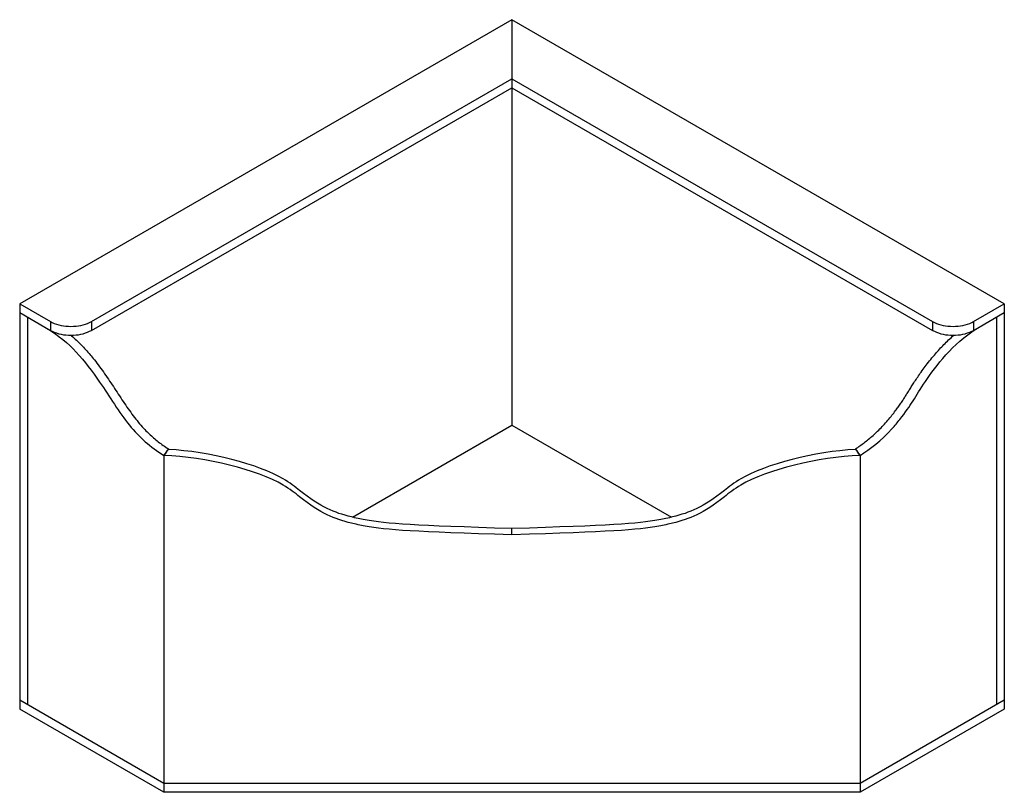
# Model space of a CAD drawing. Header units: inches. Extents: x 0 to 67.9, y -6.4 to 46.9.
import ezdxf

# ---------------------------------------------------------------- set-up
doc = ezdxf.new("R2010")
doc.units = ezdxf.units.IN
doc.header["$MEASUREMENT"] = 0

msp = doc.modelspace()

# ---------------------------------------------------------------- linework, layer by layer
at = {"color": 7, "linetype": 'Continuous', "lineweight": 25}
for p, q in [((33.941, 46.948), (0, 27.354)), ((33.941, 46.948), (33.941, 18.981)), ((67.882, 27.354), (33.941, 46.948)), ((4.95, 26.13), (33.941, 42.866)), ((33.941, 42.866), (62.933, 26.13)), ((4.95, 25.517), (33.941, 42.253)), ((33.941, 42.253), (62.933, 25.517)), ((0, 27.354), (2.121, 26.13)), ((0, 27.354), (0, -0.612)), ((65.761, 26.13), (67.882, 27.354)), ((67.882, 27.354), (67.882, -0.612)), ((0, 26.742), (2.121, 25.517)), ((65.761, 25.517), (67.882, 26.742)), ((0.53, 26.436), (0.53, -0.306)), ((2.121, 26.13), (2.121, 25.517)), ((4.95, 26.13), (4.95, 25.517)), ((62.933, 26.13), (62.933, 25.517)), ((65.761, 26.13), (65.761, 25.517)), ((67.352, 26.436), (67.352, -0.306)), ((22.939, 12.63), (33.941, 18.981)), ((33.941, 18.981), (44.941, 12.631)), ((10.253, 17.333), (10.253, 17.305)), ((57.629, 17.34), (57.629, 17.305)), ((9.942, 16.886), (9.942, -6.352)), ((57.94, 16.886), (57.94, -6.352)), ((33.941, 11.408), (33.941, 11.841)), ((9.942, -5.74), (0, 0)), ((67.882, 0), (57.94, -5.74)), ((9.942, -6.352), (0, -0.612)), ((67.882, -0.612), (57.94, -6.352)), ((57.94, -5.74), (9.942, -5.74)), ((57.94, -6.352), (9.942, -6.352))]:
    msp.add_line(p, q, dxfattribs=at)
at = {"color": 7, "linetype": 'Continuous', "lineweight": 25, "flags": 128}
for points in [[(2.121, 26.13), (2.25, 26.061), (2.388, 26), (2.536, 25.946), (2.69, 25.9), (2.851, 25.861), (3.018, 25.831), (3.188, 25.809), (3.361, 25.796), (3.536, 25.791), (3.71, 25.796), (3.883, 25.809), (4.053, 25.831), (4.22, 25.861), (4.381, 25.9), (4.536, 25.946), (4.683, 26), (4.821, 26.061), (4.95, 26.13)], [(62.933, 26.13), (63.061, 26.061), (63.2, 26), (63.347, 25.946), (63.501, 25.9), (63.663, 25.861), (63.829, 25.831), (63.999, 25.809), (64.172, 25.796), (64.347, 25.791), (64.521, 25.796), (64.694, 25.809), (64.864, 25.831), (65.031, 25.861), (65.192, 25.9), (65.347, 25.946), (65.494, 26), (65.632, 26.061), (65.761, 26.13)], [(2.121, 25.517), (2.25, 25.449), (2.388, 25.388), (2.536, 25.334), (2.69, 25.287), (2.851, 25.249), (3.018, 25.218), (3.188, 25.196), (3.361, 25.183), (3.536, 25.179), (3.71, 25.183), (3.883, 25.196), (4.053, 25.218), (4.22, 25.249), (4.381, 25.287), (4.536, 25.334), (4.683, 25.388), (4.821, 25.449), (4.95, 25.517)], [(62.933, 25.517), (63.061, 25.449), (63.2, 25.388), (63.347, 25.334), (63.501, 25.287), (63.663, 25.249), (63.829, 25.218), (63.999, 25.196), (64.172, 25.183), (64.347, 25.179), (64.521, 25.183), (64.694, 25.196), (64.864, 25.218), (65.031, 25.249), (65.192, 25.287), (65.347, 25.334), (65.494, 25.388), (65.632, 25.449), (65.761, 25.517)]]:
    msp.add_lwpolyline(points, dxfattribs=at)
at = {"color": 7, "linetype": 'Continuous', "lineweight": 25}
for points, knots in [([(1.945, 25.619), (3.414, 24.733), (5.211, 22.584), (7.511, 18.768), (8.986, 17.485), (9.942, 16.886)], [0, 0, 0, 0, 0.428785, 0.71653, 1, 1, 1, 1]), ([(3.513, 25.183), (3.535, 25.165), (3.671, 25.056), (3.915, 24.834), (4.24, 24.519), (4.553, 24.187), (4.856, 23.841), (5.175, 23.45), (5.51, 23.012), (5.86, 22.524), (6.204, 22.02), (6.544, 21.506), (6.882, 20.989), (7.221, 20.479), (7.563, 19.984), (7.909, 19.512), (8.263, 19.072), (8.603, 18.695), (8.927, 18.372), (9.236, 18.092), (9.559, 17.827), (9.9, 17.571), (10.133, 17.414), (10.253, 17.333)], [0, 0, 0, 0, 0.008718, 0.054108, 0.098647, 0.142647, 0.18638, 0.230077, 0.285246, 0.34095, 0.397391, 0.454431, 0.511575, 0.568287, 0.624071, 0.678526, 0.731448, 0.783374, 0.824234, 0.865774, 0.908558, 0.95313, 1, 1, 1, 1]), ([(57.629, 17.34), (57.727, 17.408), (57.925, 17.545), (58.225, 17.767), (58.529, 18.008), (58.838, 18.272), (59.15, 18.56), (59.464, 18.877), (59.774, 19.219), (60.058, 19.558), (60.307, 19.872), (60.519, 20.154), (60.706, 20.418), (60.875, 20.671), (61.034, 20.918), (61.189, 21.168), (61.348, 21.425), (61.518, 21.696), (61.705, 21.988), (61.917, 22.307), (62.158, 22.655), (62.429, 23.028), (62.731, 23.421), (63.038, 23.795), (63.345, 24.144), (63.645, 24.466), (63.964, 24.781), (64.221, 25.022), (64.373, 25.149), (64.412, 25.181)], [0, 0, 0, 0, 0.038244, 0.07741, 0.117499, 0.158554, 0.200673, 0.244016, 0.288707, 0.332849, 0.368998, 0.401365, 0.430907, 0.458573, 0.485282, 0.51192, 0.539348, 0.568421, 0.600001, 0.63497, 0.674008, 0.716883, 0.763167, 0.812494, 0.853199, 0.895506, 0.939353, 0.984724, 1, 1, 1, 1]), ([(57.94, 16.886), (58.629, 17.343), (59.566, 18.034), (61.433, 20.255), (61.938, 21.448), (64.347, 24.604), (65.938, 25.619)], [0, 0, 0, 0, 0.275879, 0.34347, 0.67591, 1, 1, 1, 1]), ([(33.941, 11.841), (27.218, 12.05), (24.901, 12.198), (21.904, 12.848), (20.578, 13.386), (17.397, 16.034), (13.056, 17.155), (10.253, 17.305)], [0, 0, 0, 0, 0.3326352, 0.4063504, 0.7003961, 0.7634366, 0.9915044, 0.9915044, 0.9915044, 0.9915044]), ([(57.629, 17.305), (54.826, 17.155), (50.485, 16.034), (47.305, 13.386), (45.978, 12.848), (42.981, 12.198), (40.664, 12.05), (33.941, 11.841)], [0.0084958, 0.0084958, 0.0084958, 0.0084958, 0.2365634, 0.2996039, 0.5936496, 0.6673648, 1, 1, 1, 1]), ([(33.941, 11.408), (27.218, 11.617), (24.901, 11.765), (21.904, 12.415), (20.578, 12.953), (17.351, 15.639), (12.801, 16.787), (9.942, 16.886)], [0, 0, 0, 0, 0.332635, 0.40635, 0.700396, 0.763437, 1, 1, 1, 1]), ([(57.94, 16.886), (55.082, 16.787), (50.532, 15.639), (47.305, 12.953), (45.978, 12.415), (42.981, 11.765), (40.664, 11.617), (33.941, 11.408)], [0, 0, 0, 0, 0.236563, 0.299604, 0.59365, 0.667365, 1, 1, 1, 1])]:
    msp.add_open_spline(points, degree=3, knots=knots, dxfattribs=at)
for points in [[(10.253, 17.333), (10.149, 17.183), (10.046, 17.034), (9.942, 16.886)], [(9.942, 16.886), (10.046, 17.027), (10.149, 17.167), (10.253, 17.305)], [(57.94, 16.886), (57.836, 17.037), (57.733, 17.188), (57.629, 17.34)], [(57.629, 17.305), (57.733, 17.167), (57.836, 17.027), (57.94, 16.886)]]:
    msp.add_open_spline(points, degree=3, dxfattribs=at)

doc.saveas('drawing.dxf')
